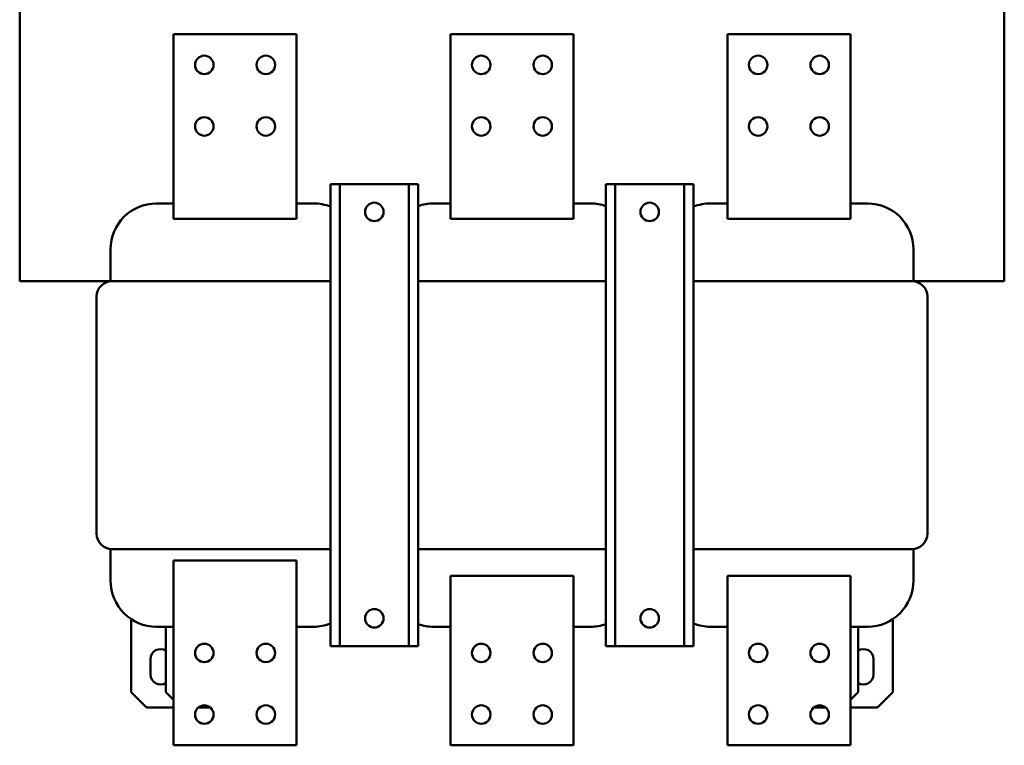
# Model space of a CAD drawing. Header units: millimetres. Extents: x -92 to 2404, y -1371 to 1405.
# Tile 1 of 9: x 30 to 670, y -1371 to -899. Entities that reach past the tile are written whole.
import ezdxf

# ---------------------------------------------------------------- set-up
doc = ezdxf.new("R2010")
doc.units = ezdxf.units.MM
doc.layers.add('Видимый контур (ГОСТ)', color=7, linetype='Continuous', lineweight=50)

msp = doc.modelspace()

# ---------------------------------------------------------------- linework, layer by layer
at = {"layer": 'Видимый контур (ГОСТ)'}
for p, q in [((30.3, -1069.18), (30.3, -505.68)), ((670.3, -505.68), (670.3, -1069.18)), ((130.3, -908.68), (130.3, -1028.68)), ((210.3, -908.68), (130.3, -908.68)), ((210.3, -1028.68), (210.3, -908.68)), ((310.3, -908.68), (310.3, -1028.68)), ((390.3, -908.68), (310.3, -908.68)), ((390.3, -1028.68), (390.3, -908.68)), ((490.3, -908.68), (490.3, -1028.68)), ((570.3, -908.68), (490.3, -908.68)), ((570.3, -1028.68), (570.3, -908.68)), ((232.3, -1006.18), (238.3, -1006.18)), ((232.3, -1006.18), (232.3, -1306.18)), ((238.3, -1006.18), (283.3, -1006.18)), ((238.3, -1006.18), (238.3, -1306.18)), ((283.3, -1006.18), (289.3, -1006.18)), ((283.3, -1306.18), (283.3, -1006.18)), ((289.3, -1006.18), (289.3, -1306.18)), ((411.3, -1006.18), (417.3, -1006.18)), ((411.3, -1306.18), (411.3, -1006.18)), ((417.3, -1006.18), (462.3, -1006.18)), ((417.3, -1006.18), (417.3, -1306.18)), ((462.3, -1006.18), (468.3, -1006.18)), ((462.3, -1006.18), (462.3, -1306.18)), ((468.3, -1006.18), (468.3, -1306.18)), ((130.3, -1018.68), (119.3, -1018.68)), ((221.3, -1018.68), (210.3, -1018.68)), ((310.3, -1018.68), (299.3, -1018.68)), ((401.3, -1018.68), (390.3, -1018.68)), ((490.3, -1018.68), (479.3, -1018.68)), ((581.3, -1018.68), (570.3, -1018.68)), ((130.3, -1028.68), (210.3, -1028.68)), ((310.3, -1028.68), (390.3, -1028.68)), ((490.3, -1028.68), (570.3, -1028.68)), ((89.3, -1048.68), (89.3, -1069.23)), ((611.3, -1069.23), (611.3, -1048.68)), ((30.3, -1069.18), (89.3, -1069.18)), ((232.3, -1069.18), (90.3, -1069.18)), ((411.3, -1069.18), (289.3, -1069.18)), ((610.3, -1069.18), (468.3, -1069.18)), ((611.3, -1069.18), (670.3, -1069.18)), ((80.3, -1079.18), (80.3, -1233.18)), ((620.3, -1233.18), (620.3, -1079.18)), ((89.3, -1243.13), (89.3, -1263.68)), ((90.3, -1243.18), (232.3, -1243.18)), ((289.3, -1243.18), (411.3, -1243.18)), ((468.3, -1243.18), (610.3, -1243.18)), ((611.3, -1263.68), (611.3, -1243.13)), ((130.3, -1250.68), (130.3, -1370.68)), ((210.3, -1250.68), (130.3, -1250.68)), ((210.3, -1370.68), (210.3, -1250.68)), ((310.3, -1260.68), (310.3, -1370.68)), ((390.3, -1260.68), (310.3, -1260.68)), ((390.3, -1370.68), (390.3, -1260.68)), ((490.3, -1260.68), (490.3, -1370.68)), ((570.3, -1260.68), (490.3, -1260.68)), ((570.3, -1370.68), (570.3, -1260.68)), ((102.8, -1288.73), (102.8, -1336.18)), ((597.8, -1336.18), (597.8, -1288.73)), ((119.3, -1293.68), (130.3, -1293.68)), ((125.3, -1293.68), (125.3, -1336.18)), ((210.3, -1293.68), (221.3, -1293.68)), ((299.3, -1293.68), (310.3, -1293.68)), ((390.3, -1293.68), (401.3, -1293.68)), ((479.3, -1293.68), (490.3, -1293.68)), ((570.3, -1293.68), (581.3, -1293.68)), ((575.3, -1293.68), (575.3, -1336.18)), ((238.3, -1306.18), (232.3, -1306.18)), ((283.3, -1306.18), (238.3, -1306.18)), ((289.3, -1306.18), (283.3, -1306.18)), ((417.3, -1306.18), (411.3, -1306.18)), ((462.3, -1306.18), (417.3, -1306.18)), ((468.3, -1306.18), (462.3, -1306.18)), ((115.3, -1324.68), (115.3, -1314.68)), ((585.3, -1314.68), (585.3, -1324.68)), ((112.8, -1346.18), (102.8, -1336.18)), ((130.3, -1341.18), (125.3, -1336.18)), ((575.3, -1336.18), (570.3, -1341.18)), ((597.8, -1336.18), (587.8, -1346.18)), ((130.3, -1346.18), (112.8, -1346.18)), ((154.27, -1346.18), (146.34, -1346.18)), ((554.27, -1346.18), (546.34, -1346.18)), ((587.8, -1346.18), (570.3, -1346.18)), ((130.3, -1370.68), (210.3, -1370.68)), ((310.3, -1370.68), (390.3, -1370.68)), ((490.3, -1370.68), (570.3, -1370.68))]:
    msp.add_line(p, q, dxfattribs=at)
for centre in [(150.3, -928.68), (190.3, -928.68), (330.3, -928.68), (370.3, -928.68), (510.3, -928.68), (550.3, -928.68), (150.3, -968.68), (190.3, -968.68), (330.3, -968.68), (370.3, -968.68), (510.3, -968.68), (550.3, -968.68), (260.8, -1024.18), (439.8, -1024.18), (260.8, -1288.18), (439.8, -1288.18), (150.3, -1310.68), (190.3, -1310.68), (330.3, -1310.68), (370.3, -1310.68), (510.3, -1310.68), (550.3, -1310.68), (150.3, -1350.68), (190.3, -1350.68), (330.3, -1350.68), (370.3, -1350.68), (510.3, -1350.68), (550.3, -1350.68)]:
    msp.add_circle(centre, 6, dxfattribs=at)
for centre, radius, start, end in [((119.3, -1048.68), 30, 90, 180), ((221.3, -1048.68), 30, 68.48981, 90), ((299.3, -1048.68), 30, 90, 109.47122), ((401.3, -1048.68), 30, 70.52878, 90), ((479.3, -1048.68), 30, 90, 111.51019), ((581.3, -1048.68), 30, 0, 90), ((90.3, -1079.18), 10, 90, 180), ((610.3, -1079.18), 10, 0, 90), ((90.3, -1233.18), 10, 180, 270), ((610.3, -1233.18), 10, 270, 0), ((119.3, -1263.68), 30, 180, 270), ((581.3, -1263.68), 30, 270, 0), ((221.3, -1263.68), 30, 270, 291.51019), ((299.3, -1263.68), 30, 250.52878, 270), ((401.3, -1263.68), 30, 270, 289.47122), ((479.3, -1263.68), 30, 248.48981, 270), ((121.8, -1314.68), 6.5, 57.42103, 180), ((578.8, -1314.68), 6.5, 0, 122.57897), ((121.8, -1324.68), 6.5, 180, 302.57897), ((578.8, -1324.68), 6.5, 237.42103, 0)]:
    msp.add_arc(centre, radius, start, end, dxfattribs=at)

doc.saveas('drawing.dxf')
